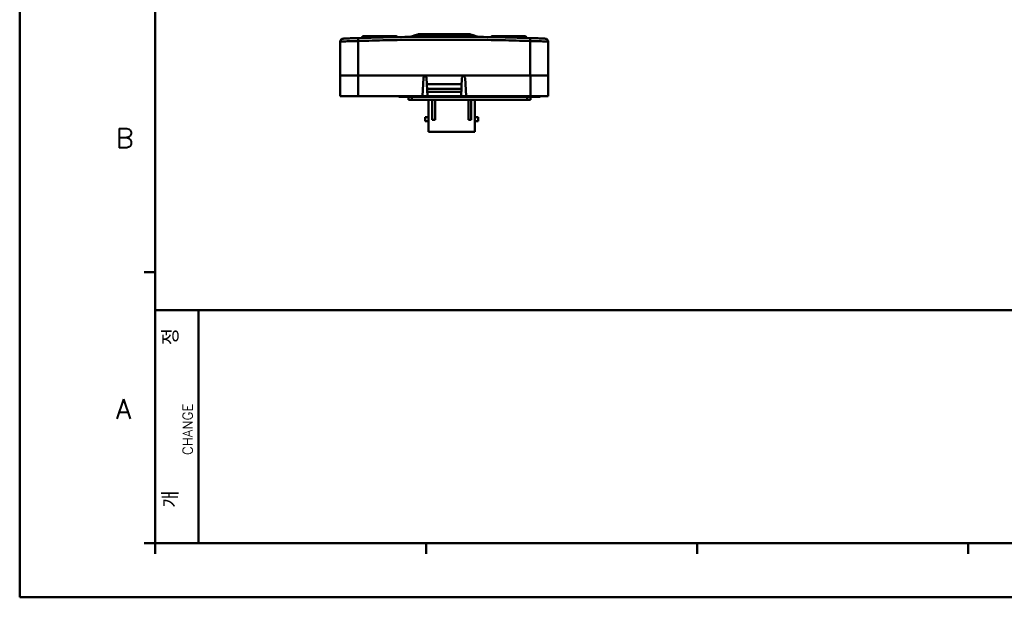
# Model space of a CAD drawing. Header units: millimetres. Extents: x 0 to 766, y 0 to 542.
# Tile 1 of 17: x 0 to 331, y 0 to 195. Entities that reach past the tile are written whole.
import ezdxf

# ---------------------------------------------------------------- set-up
doc = ezdxf.new("R2010")
doc.units = ezdxf.units.MM
doc.header["$LTSCALE"] = 5
doc.layers.add('AM_0', color=7, linetype='Continuous', lineweight=50)
doc.styles.add('WHGTXT', font='simplex', dxfattribs={"bigfont": 'whgtxt'})

# ---------------------------------------------------------------- blocks, each defined once
blk = doc.blocks.new('A$C759C226F')
for p, q in [((0, 236.49), (0, 0)), ((19.91, 7.96), (19.91, 227.73)), ((19.91, 47.78), (18.31, 47.78)), ((19.91, 42.2), (326.47, 42.2)), ((26.28, 7.96), (26.28, 42.2)), ((19.91, 7.96), (18.31, 7.96)), ((19.91, 7.96), (326.47, 7.96)), ((19.91, 7.96), (19.91, 6.37)), ((59.72, 7.96), (59.72, 6.37)), ((99.53, 7.96), (99.53, 6.37)), ((139.35, 7.96), (139.35, 6.37)), ((0, 0), (334.43, 0))]:
    blk.add_line(p, q)
at = {"style": 'WHGTXT'}
for s, p in [('B', (14.14, 66.07)), ('A', (14.14, 26.26))]:
    blk.add_text(s, height=2.87, dxfattribs=at).set_placement(p)
for s, height, p in [('개            정', 2.3888, (23.38, 13.17)), ('CHANGE', 1.433, (25.39, 20.91))]:
    blk.add_text(s, height=height, rotation=90, dxfattribs=at).set_placement(p)

msp = doc.modelspace()

# ---------------------------------------------------------------- linework, layer by layer
at = {"layer": 'AM_0'}
for p, q in [((115.71, 188.99), (126.7, 188.99)), ((133.99, 189.59), (131.89, 188.91)), ((134.29, 189.64), (133.99, 189.59)), ((136.46, 189.59), (133.99, 189.59)), ((136.67, 189.64), (134.29, 189.64)), ((134.33, 189.59), (134.33, 189.38)), ((134.33, 189.38), (136.46, 189.38)), ((136.46, 189.59), (136.46, 189.38)), ((136.74, 189.38), (136.74, 189.59)), ((136.74, 189.59), (149.05, 189.59)), ((140.46, 189.38), (136.74, 189.38)), ((148.83, 189.64), (136.96, 189.64)), ((137.59, 188.99), (148.19, 188.99)), ((140.46, 189.59), (140.46, 189.38)), ((145.33, 189.59), (145.33, 189.38)), ((145.33, 189.38), (149.05, 189.38)), ((149.05, 189.59), (149.05, 189.38)), ((151.5, 189.64), (149.33, 189.64)), ((149.33, 189.59), (149.33, 189.38)), ((151.46, 189.59), (149.33, 189.59)), ((149.33, 189.38), (151.46, 189.38)), ((151.46, 189.59), (151.46, 189.38)), ((151.5, 189.64), (151.8, 189.59)), ((151.8, 189.59), (151.5, 189.59)), ((151.8, 189.59), (153.9, 188.91)), ((159.09, 188.99), (170.08, 188.99)), ((107.89, 175.79), (107.89, 187.15)), ((113.89, 175.79), (113.89, 187.38)), ((115.21, 188.41), (115.21, 188.49)), ((115.21, 188.49), (118.31, 188.49)), ((115.55, 188.42), (115.55, 188.49)), ((134.97, 188.91), (131.89, 188.91)), ((134.97, 188.91), (134.97, 188.78)), ((137.34, 188.91), (135.25, 188.91)), ((150.54, 188.91), (148.45, 188.91)), ((150.82, 188.91), (150.82, 188.78)), ((153.9, 188.91), (150.82, 188.91)), ((167.48, 188.49), (170.58, 188.49)), ((170.24, 188.42), (170.24, 188.49)), ((170.58, 188.41), (170.58, 188.49)), ((171.89, 175.79), (171.89, 187.38)), ((177.89, 175.79), (177.89, 187.15)), ((107.89, 175.79), (177.91, 175.79)), ((107.91, 168.79), (107.91, 175.79)), ((113.91, 168.79), (113.91, 175.79)), ((171.91, 168.79), (171.91, 175.79)), ((177.91, 168.79), (177.91, 175.79)), ((135.56, 168.79), (135.89, 175.02)), ((136.39, 175.49), (136.44, 175.49)), ((137.27, 168.79), (136.94, 175.02)), ((137.06, 172.79), (148.77, 172.79)), ((148.56, 168.79), (148.89, 175.02)), ((149.39, 175.49), (149.44, 175.49)), ((150.27, 168.79), (149.94, 175.02)), ((137.14, 171.29), (148.69, 171.29)), ((137.19, 170.29), (148.64, 170.29)), ((107.91, 168.79), (177.91, 168.79)), ((127.63, 168.59), (127.63, 168.79)), ((127.63, 168.59), (175.23, 168.59)), ((130.53, 168.59), (130.53, 168.79)), ((130.93, 168.59), (130.93, 167.59)), ((171.93, 167.59), (130.93, 167.59)), ((132.03, 168.59), (132.03, 167.59)), ((137.63, 167.59), (137.63, 156.79)), ((138.83, 167.59), (138.83, 160.79)), ((139.83, 167.59), (139.83, 160.79)), ((151.03, 167.59), (151.03, 160.79)), ((152.03, 167.59), (152.03, 160.79)), ((153.23, 167.59), (153.23, 156.79)), ((170.83, 168.59), (170.83, 167.59)), ((171.93, 168.59), (171.93, 167.59)), ((172.33, 168.59), (172.33, 168.79)), ((175.23, 168.59), (175.23, 168.79)), ((137.63, 161.69), (136.53, 161.69)), ((136.53, 161.69), (136.53, 160.39)), ((137.63, 160.39), (136.53, 160.39)), ((138.83, 160.79), (139.83, 160.79)), ((151.03, 160.79), (152.03, 160.79)), ((153.23, 161.69), (154.33, 161.69)), ((153.23, 160.39), (154.33, 160.39)), ((154.33, 161.69), (154.33, 160.39)), ((153.23, 156.79), (137.63, 156.79))]:
    msp.add_line(p, q, dxfattribs=at)
for centre, radius, start, end in [((115.71, 188.49), 0.5, 90, 180), ((126.67, 188.49), 0.5, 22.7091, 89.9998), ((126.7, 188.49), 0.5, 22.7771, 90), ((137.59, 188.49), 0.5, 90, 142.0294), ((148.19, 188.49), 0.5, 37.9714, 90), ((159.09, 188.49), 0.5, 90, 157.2225), ((159.12, 188.49), 0.5, 90, 157.2904), ((170.08, 188.49), 0.5, 0, 90), ((132.19, 187.96), 1, 107.8786, 127.6786), ((153.59, 187.96), 1, 52.3197, 72.1214), ((136.39, 174.99), 0.5, 90, 177), ((136.44, 174.99), 0.5, 3, 90), ((149.39, 174.99), 0.5, 90, 177), ((149.44, 174.99), 0.5, 3, 90)]:
    msp.add_arc(centre, radius, start, end, dxfattribs=at)
for points, start_tangent, end_tangent in [([(115.75, 188.94), (115.69, 188.89), (115.61, 188.78), (115.56, 188.64), (115.55, 188.49)], (-0.831526, -0.555486), (0, -1)), ([(115.89, 188.99), (115.79, 188.96), (115.75, 188.94)], (-1, 0), (-0.831526, -0.555486)), ([(123.19, 188.99), (123.15, 188.96), (123.11, 188.89), (123.08, 188.78), (123.06, 188.64), (123.05, 188.61)], (-1, 0), (-0.06925, -0.997599)), ([(125.17, 188.99), (125.3, 188.96), (125.41, 188.89), (125.5, 188.78), (125.56, 188.66)], (1, 0), (0.280536, -0.959843)), ([(126.63, 188.99), (126.67, 188.99)], (1, 0), (0.996962, -0.077888)), ([(126.67, 188.99), (126.78, 188.96), (126.92, 188.89), (127.02, 188.78), (127.08, 188.68)], (0.996962, -0.077888), (0.372753, -0.927931)), ([(134, 189.52), (133.55, 189.4), (132.75, 189.18), (131.89, 188.91)], (-0.972574, -0.232594), (-0.951709, -0.307001)), ([(132.57, 188.91), (132.76, 188.97), (133.56, 189.19), (134.33, 189.38)], (0.95765, 0.287936), (0.976227, 0.216749)), ([(134.31, 189.59), (134, 189.52)], (-0.975998, -0.217777), (-0.972574, -0.232594)), ([(134.33, 189.59), (134.31, 189.59)], (-0.976227, -0.216749), (-0.975998, -0.217777)), ([(136.46, 189.38), (135.96, 189.16), (135.47, 188.93), (135.43, 188.91)], (-0.90984, -0.414959), (-0.90983, -0.414982)), ([(136.5, 189.27), (136.25, 189.16), (135.75, 188.93), (135.72, 188.91)], (-0.909836, -0.414968), (-0.909828, -0.414985)), ([(136.67, 189.64), (136.6, 189.63), (136.46, 189.59)], (-1, 0.000079), (-0.90984, -0.414959)), ([(136.74, 189.38), (136.5, 189.27)], (-0.909839, -0.414962), (-0.909836, -0.414968)), ([(136.74, 189.63), (136.67, 189.64)], (-0.990582, 0.136919), (-1, 0.000079)), ([(136.82, 189.62), (136.75, 189.63), (136.74, 189.63)], (-0.959988, 0.280043), (-0.990582, 0.136919)), ([(136.74, 189.59), (136.81, 189.62)], (0.909839, 0.414962), (0.95999, 0.280033)), ([(136.81, 189.62), (136.88, 189.63), (136.96, 189.64)], (0.95999, 0.280033), (1, 0.000087)), ([(142.65, 188.99), (142.03, 189.18), (141.22, 189.4), (140.46, 189.59)], (-0.953768, 0.300543), (-0.976228, 0.216748)), ([(141.96, 188.99), (141.22, 189.19), (140.46, 189.38)], (-0.960066, 0.279774), (-0.976228, 0.216748)), ([(145.33, 189.59), (144.56, 189.4), (143.76, 189.18), (143.14, 188.99)], (-0.976228, -0.216748), (-0.953768, -0.300544)), ([(143.83, 188.99), (144.57, 189.19), (145.33, 189.38)], (0.960066, 0.279774), (0.976228, 0.216748)), ([(148.83, 189.64), (148.91, 189.63), (148.98, 189.62)], (1, 0.000079), (0.959985, -0.280053)), ([(149.04, 189.63), (148.97, 189.62)], (-0.989342, -0.14561), (-0.959981, -0.280065)), ([(148.98, 189.62), (149.05, 189.59)], (0.959985, -0.280053), (0.909839, -0.414962)), ([(149.12, 189.64), (149.04, 189.63)], (-1, 0.000087), (-0.989342, -0.14561)), ([(149.05, 189.38), (149.29, 189.27)], (0.909839, -0.414962), (0.909836, -0.414968)), ([(149.33, 189.59), (149.19, 189.63), (149.12, 189.64)], (-0.90984, 0.414959), (-1, 0.000087)), ([(149.29, 189.27), (149.54, 189.16), (150.04, 188.93), (150.07, 188.91)], (0.909836, -0.414968), (0.909828, -0.414985)), ([(150.36, 188.91), (150.32, 188.93), (149.83, 189.16), (149.33, 189.38)], (-0.90983, 0.414982), (-0.90984, 0.414959)), ([(151.48, 189.59), (151.46, 189.59)], (-0.975998, 0.217778), (-0.976227, 0.216749)), ([(151.46, 189.38), (152.24, 189.19), (153.04, 188.97), (153.22, 188.91)], (0.976227, -0.216749), (0.957648, -0.287943)), ([(151.79, 189.52), (151.48, 189.59)], (-0.972574, 0.232595), (-0.975998, 0.217778)), ([(153.9, 188.91), (153.03, 189.18), (152.23, 189.4), (151.79, 189.52)], (-0.951709, 0.307001), (-0.972574, 0.232595)), ([(159.12, 188.99), (159.01, 188.96), (158.87, 188.89), (158.77, 188.78), (158.71, 188.68)], (-0.996962, -0.077893), (-0.37276, -0.927928)), ([(159.16, 188.99), (159.12, 188.99)], (-1, 0), (-0.996962, -0.077893)), ([(160.62, 188.99), (160.49, 188.96), (160.38, 188.89), (160.29, 188.78), (160.23, 188.66)], (-1, 0), (-0.280558, -0.959837)), ([(162.6, 188.99), (162.64, 188.96), (162.68, 188.89), (162.71, 188.78), (162.73, 188.64), (162.73, 188.61)], (1, 0), (0.069238, -0.9976)), ([(169.9, 188.99), (170, 188.96), (170.04, 188.94)], (1, 0), (0.831519, -0.555496)), ([(170.04, 188.94), (170.1, 188.89), (170.18, 188.78), (170.23, 188.64), (170.24, 188.49)], (0.831519, -0.555496), (0, -1)), ([(108.86, 188.15), (108.49, 188.07), (108.18, 187.85), (107.97, 187.53), (107.89, 187.15)], (-0.999435, -0.033613), (0, -1)), ([(107.89, 187.15), (108.1, 187.17), (108.56, 187.2), (109.27, 187.23), (110.19, 187.27), (111.29, 187.3), (112.54, 187.34), (113.89, 187.38)], (0.979426, 0.201803), (0.999641, 0.026802)), ([(108.86, 188.15), (109.04, 188.17), (109.45, 188.2), (110.06, 188.23), (110.86, 188.27), (111.82, 188.3), (112.9, 188.34), (114.07, 188.38)], (0.975878, 0.218316), (0.999523, 0.030882)), ([(114.07, 188.38), (113.93, 188.09), (113.9, 187.76), (113.89, 187.38)], (-0.99979, 0.020502), (0.029588, -0.999562)), ([(113.89, 187.38), (123.48, 187.63), (133.16, 187.78), (142.89, 187.82), (152.62, 187.78), (162.3, 187.63), (171.89, 187.38)], (0.99953, 0.030664), (0.99953, -0.030663)), ([(114.07, 188.38), (123.6, 188.63), (133.22, 188.77), (142.89, 188.82), (152.56, 188.77), (162.19, 188.63), (171.72, 188.38)], (0.999523, 0.03088), (0.999523, -0.030879)), ([(134.97, 188.91), (134.84, 188.83), (134.79, 188.79)], (-0.909826, -0.414989), (-0.718094, -0.695946)), ([(135.07, 188.79), (135.12, 188.83), (135.25, 188.91)], (0.720057, 0.693915), (0.909825, 0.414992)), ([(150.54, 188.91), (150.67, 188.83), (150.72, 188.79)], (0.909825, -0.414992), (0.720082, -0.693889)), ([(151, 188.79), (150.95, 188.83), (150.82, 188.91)], (-0.718121, 0.695919), (-0.909826, 0.414989)), ([(171.72, 188.38), (172.89, 188.34), (173.97, 188.3), (174.93, 188.27), (175.73, 188.23), (176.34, 188.2), (176.75, 188.17), (176.93, 188.15)], (0.999523, -0.030879), (0.975952, -0.217984)), ([(171.72, 188.38), (171.86, 188.09), (171.89, 187.76), (171.89, 187.38)], (0.99979, 0.020505), (-0.029589, -0.999562)), ([(171.89, 187.38), (173.25, 187.34), (174.5, 187.3), (175.6, 187.27), (176.52, 187.23), (177.23, 187.2), (177.69, 187.17), (177.89, 187.15)], (0.999641, -0.026798), (0.979449, -0.20169)), ([(176.93, 188.15), (177.3, 188.07), (177.61, 187.85), (177.82, 187.53), (177.89, 187.15)], (0.999435, -0.033612), (0, -1))]:
    msp.add_spline(points, degree=3, dxfattribs=dict(at, start_tangent=start_tangent, end_tangent=end_tangent))

# ---------------------------------------------------------------- block references
at = {"layer": 'AM_0', "xscale": 2.291214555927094, "yscale": 2.291214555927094, "zscale": 2.291214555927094}
msp.add_blockref('A$C759C226F', (0, 0), dxfattribs=at)

doc.saveas('drawing.dxf')
